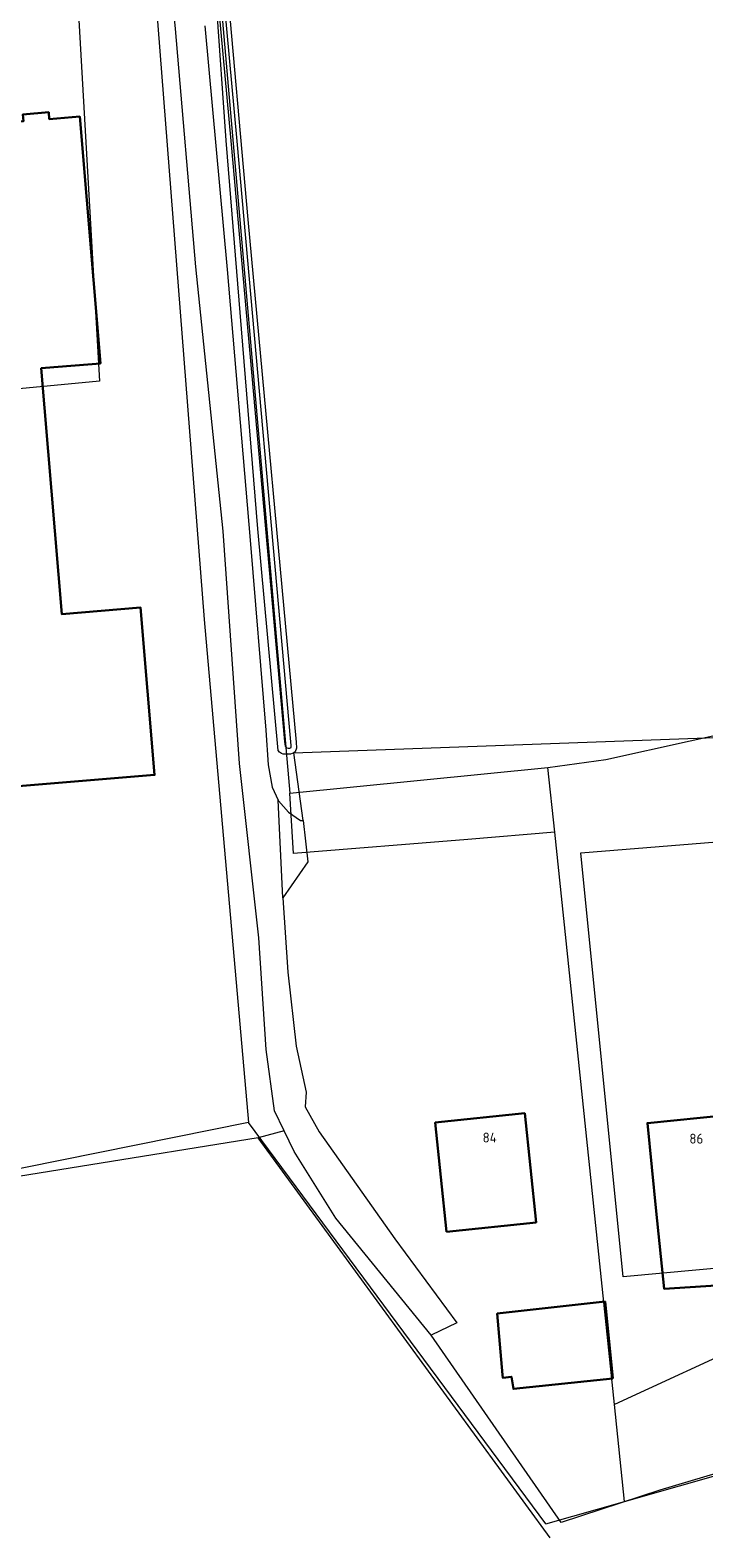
# Model space of a CAD drawing. Header units: metres. Extents: x 174282 to 175177, y 462028 to 462851.
# Tile 2 of 256: x 174413 to 174481, y 462028 to 462181. Entities that reach past the tile are written whole.
import ezdxf

# ---------------------------------------------------------------- set-up
doc = ezdxf.new("R2010")
doc.units = ezdxf.units.M
for name, color, linetype, lineweight in [('B-WE-OG-BEBOUWING-G', 8, 'Continuous', 30), ('B-WE-OG-BEBOUWING_HUISNUMMER-T20', 8, 'Continuous', 20), ('B-WE-OG-TERREIN_AGRARISCH-G', 8, 'Continuous', 20), ('B-WE-OG-TERREIN_ERF-G', 8, 'Continuous', 20), ('B-WE-OG-TERREIN_GROEN-G', 8, 'Continuous', 20), ('B-WE-OG-WEG_ONVERHARD-G', 8, 'Continuous', 20), ('B-WE-WH-WATERGANG_SLOOT_BODEM-G', 8, 'Continuous', 20), ('B-XX-KG-GRENS_PERCEEL-G', 213, 'Continuous', 20)]:
    doc.layers.add(name, color=color, linetype=linetype, lineweight=lineweight)
doc.styles.add('NLCS-ISO-M500-T20', font='NLCS-ISO.ttf', dxfattribs={"height": 1})

msp = doc.modelspace()

# ---------------------------------------------------------------- linework, layer by layer
at = {"layer": 'B-WE-OG-BEBOUWING-G'}
for points in [[(174393.92, 462097.18), (174395.27, 462081.07), (174411.61, 462082.44), (174409.78, 462104.26), (174425.58, 462105.58), (174424.16, 462122.51), (174416.2, 462121.85), (174414.12, 462146.71), (174414.56, 462146.75), (174420.1, 462147.21), (174418.02, 462172.18), (174414.93, 462171.92), (174414.88, 462172.62), (174412.27, 462172.4), (174412.32, 462171.71), (174395.56, 462170.31), (174397.62, 462145.63), (174399.56, 462122.49), (174392.39, 462121.89), (174392.35, 462122.39), (174372.24, 462120.71), (174373.87, 462101.26), (174393.44, 462102.9), (174393.48, 462102.38)], [(174455.1, 462059.36), (174464.16, 462060.3), (174463.02, 462071.35), (174453.96, 462070.41), (174455.1, 462059.36)], [(174484.84, 462057), (174484.32, 462062.23), (174483.42, 462071.17), (174475.41, 462070.36), (174476.31, 462061.43), (174477.1, 462053.59), (174482.36, 462053.91), (174482.19, 462056.73), (174484.84, 462057)], [(174471.93, 462044.53), (174471.13, 462052.3), (174460.24, 462051.09), (174460.76, 462044.88), (174460.79, 462044.59), (174461.66, 462044.7), (174461.87, 462043.46), (174471.93, 462044.53)]]:
    msp.add_lwpolyline(points, dxfattribs=at)
at = {"layer": 'B-WE-OG-TERREIN_AGRARISCH-G'}
msp.add_line((174465.58, 462028.4), (174436.07, 462068.86), dxfattribs=at)
msp.add_lwpolyline([(174553.6, 462028.4), (174547.43, 462037.63), (174542.61, 462045.27), (174541.62, 462046.69), (174541.2, 462047.36), (174540.46, 462048.16), (174538.04, 462051.53), (174500, 462040.18), (174476.66, 462033.22), (174466.71, 462029.94)], dxfattribs=at)
at = {"layer": 'B-WE-OG-TERREIN_ERF-G'}
for points in [[(174484.2, 462231.57), (174482.1, 462230.23), (174471.9, 462224.02), (174454.9, 462213.75), (174431.72, 462199.89), (174432.74, 462187.16), (174435.02, 462161.77), (174439.91, 462108.88), (174439.94, 462108.29), (174439.81, 462107.92), (174439.68, 462107.8), (174499.88, 462110.01), (174571.06, 462123.08)], [(174438.69, 462069.56), (174436.07, 462068.86), (174400.11, 462063.06), (174382.52, 462043.53)]]:
    msp.add_lwpolyline(points, dxfattribs=at)
at = {"layer": 'B-WE-OG-TERREIN_GROEN-G'}
for points in [[(174439.19, 462107.69), (174438.59, 462107.69), (174438.43, 462107.76), (174438.23, 462107.87), (174438.08, 462108.06), (174436.01, 462130.46), (174434.36, 462150.69), (174432.82, 462169.77), (174431.83, 462183.65)], [(174430.66, 462181.36), (174432.94, 462156.7), (174435.26, 462129.33), (174436.83, 462110.1), (174437.06, 462106.59), (174437.46, 462104.33), (174438.09, 462103.01), (174438.11, 462102.97), (174439.11, 462101.8), (174440.33, 462100.97), (174440.62, 462100.96), (174439.68, 462107.8), (174439.33, 462107.69), (174439.19, 462107.69)], [(174466.71, 462029.94), (174453.55, 462048.9), (174443.9, 462060.75), (174439.71, 462067.47), (174438.69, 462069.56)]]:
    msp.add_lwpolyline(points, dxfattribs=at)
at = {"layer": 'B-WE-OG-WEG_ONVERHARD-G'}
msp.add_line((174438.56, 462093.14), (174438.09, 462103.01), dxfattribs=at)
for points in [[(174438.69, 462069.56), (174437.7, 462071.59), (174436.86, 462077.8), (174436.11, 462089.08), (174434.17, 462106.74), (174432.53, 462130.23), (174429.77, 462156.97), (174427.71, 462181.04), (174427.16, 462186.52), (174426.91, 462188.37), (174426.71, 462189.55), (174426.23, 462190.68), (174425.38, 462191.76), (174424.87, 462192.02), (174424.26, 462192.04)], [(174440.62, 462100.96), (174441.08, 462096.77), (174438.56, 462093.14)], [(174438.56, 462093.14), (174439.07, 462085.63), (174439.91, 462078.13), (174440.9, 462073.5), (174440.8, 462072), (174442.23, 462069.48), (174449.87, 462058.64), (174456.16, 462050.16), (174453.55, 462048.9)]]:
    msp.add_lwpolyline(points, dxfattribs=at)
at = {"layer": 'B-WE-WH-WATERGANG_SLOOT_BODEM-G'}
for points in [[(174430.69, 462197.89), (174433.28, 462169.71), (174438.71, 462108.95), (174438.8, 462108.48), (174438.91, 462108.32), (174439.08, 462108.28), (174439.19, 462108.28)], [(174439.19, 462108.28), (174439.25, 462108.28), (174439.4, 462108.36), (174439.4, 462108.55), (174439.37, 462108.93), (174433.94, 462169.69), (174431.35, 462197.94)]]:
    msp.add_lwpolyline(points, dxfattribs=at)
at = {"layer": 'B-XX-KG-GRENS_PERCEEL-G', "flags": 128}
for points in [[(174430.94, 462199.27), (174439.27, 462103.74)], [(174424.8, 462195.7), (174430.59, 462121.31), (174435.07, 462070.43)], [(174417.37, 462191.4), (174420.01, 462145.41), (174409.73, 462144.43)], [(174465.35, 462106.33), (174471.21, 462107.13), (174496.81, 462112.81), (174568.65, 462127.2)], [(174439.27, 462103.74), (174465.35, 462106.33)], [(174466.04, 462099.77), (174465.35, 462106.33)], [(174466.04, 462099.77), (174457.26, 462099.06), (174439.62, 462097.62), (174439.27, 462103.74)], [(174472.97, 462054.79), (174468.7, 462097.71), (174497.03, 462100), (174503.11, 462057.58), (174472.97, 462054.79)], [(174472.08, 462041.9), (174466.04, 462099.77)], [(174435.07, 462070.43), (174400.96, 462063.53)], [(174465.16, 462029.8), (174435.07, 462070.43)], [(174528.85, 462068.07), (174472.08, 462041.9)], [(174473.11, 462032.07), (174539.83, 462051.09)], [(174473.11, 462032.07), (174472.08, 462041.9)], [(174465.16, 462029.8), (174473.11, 462032.07)]]:
    msp.add_lwpolyline(points, dxfattribs=at)

# ---------------------------------------------------------------- texts
at = {"layer": 'B-WE-OG-BEBOUWING_HUISNUMMER-T20', "style": 'NLCS-ISO-M500-T20'}
for s, p in [('84', (174458.75, 462068.39)), ('86', (174479.66, 462068.28))]:
    msp.add_text(s, height=1, dxfattribs=at).set_placement(p)

doc.saveas('drawing.dxf')
